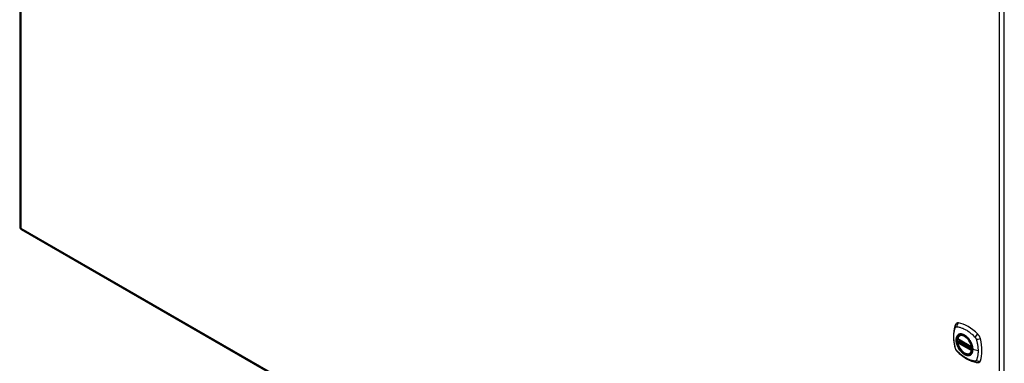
# Model space of a CAD drawing. Header units: inches. Extents: x 338.7 to 398.8, y 127.2 to 187.7.
# Tile 5 of 13: x 338.7 to 368.3, y 157.3 to 167.6. Entities that reach past the tile are written whole.
import ezdxf

# ---------------------------------------------------------------- set-up
doc = ezdxf.new("R2010")
doc.units = ezdxf.units.IN
doc.header["$MEASUREMENT"] = 0
doc.layers.add('Visible Edges(ANSI)', color=7, linetype='Continuous', lineweight=25)
doc.layers.add('Visible Tangent Edges(ANSI)', color=7, linetype='Continuous', lineweight=25)

msp = doc.modelspace()

# ---------------------------------------------------------------- linework, layer by layer
at = {"layer": 'Visible Edges(ANSI)'}
for p, q in [((338.723, 187.293), (338.723, 161.361)), ((338.772, 161.275), (368.191, 144.333)), ((366.969, 158.093), (366.979, 158.099)), ((366.912, 157.989), (367.326, 157.751)), ((366.912, 157.894), (366.926, 157.901)), ((366.932, 157.913), (366.931, 157.916)), ((366.937, 157.927), (366.978, 157.951)), ((367.281, 157.551), (367.292, 157.557))]:
    msp.add_line(p, q, dxfattribs=at)
at = {"layer": 'Visible Edges(ANSI)', "flags": 128}
for points in [[(366.835, 158.402), (366.827, 158.381), (366.821, 158.361), (366.815, 158.343), (366.811, 158.324), (366.806, 158.305), (366.802, 158.286), (366.795, 158.246), (366.789, 158.205), (366.785, 158.164), (366.783, 158.121), (366.782, 158.078), (366.783, 158.035), (366.785, 157.991), (366.789, 157.946), (366.794, 157.901), (366.801, 157.856), (366.81, 157.81), (366.82, 157.765), (366.825, 157.742), (366.828, 157.73), (366.832, 157.716)], [(366.873, 158.459), (366.86, 158.445), (366.849, 158.431), (366.841, 158.417), (366.835, 158.402)], [(366.907, 158.002), (366.911, 158.017), (366.916, 158.031), (366.922, 158.044), (366.93, 158.056), (366.938, 158.067), (366.947, 158.077), (366.958, 158.086), (366.969, 158.093)], [(367.223, 158.012), (367.241, 157.99), (367.259, 157.967), (367.275, 157.942), (367.29, 157.917), (367.304, 157.892), (367.317, 157.865), (367.328, 157.838), (367.338, 157.812)], [(366.832, 157.716), (366.836, 157.702), (366.841, 157.689), (366.847, 157.677), (366.854, 157.664), (366.861, 157.653), (366.869, 157.641), (366.878, 157.63), (366.887, 157.62)], [(367.281, 157.551), (367.27, 157.545), (367.258, 157.541), (367.245, 157.538), (367.232, 157.536), (367.218, 157.535), (367.204, 157.536), (367.19, 157.538), (367.175, 157.542), (367.161, 157.546), (367.146, 157.552), (367.132, 157.559), (367.117, 157.567), (367.102, 157.576), (367.088, 157.586), (367.073, 157.598), (367.059, 157.61), (367.046, 157.623), (367.032, 157.637), (367.019, 157.651), (367.006, 157.667), (366.994, 157.683), (366.983, 157.699), (366.972, 157.716), (366.961, 157.734), (366.952, 157.752), (366.943, 157.77), (366.935, 157.788), (366.927, 157.807), (366.921, 157.826), (366.915, 157.844), (366.91, 157.863), (366.906, 157.881)], [(366.926, 157.901), (366.928, 157.903), (366.931, 157.907), (366.932, 157.91), (366.932, 157.913)], [(366.887, 157.62), (366.897, 157.61), (366.906, 157.601), (366.924, 157.584), (366.958, 157.554), (366.993, 157.524), (367.029, 157.495), (367.065, 157.468), (367.102, 157.442), (367.139, 157.418), (367.176, 157.396), (367.214, 157.375), (367.251, 157.356), (367.289, 157.339), (367.328, 157.324), (367.366, 157.31), (367.404, 157.298), (367.442, 157.288), (367.461, 157.284), (367.472, 157.282), (367.483, 157.28)], [(367.483, 157.28), (367.498, 157.279), (367.515, 157.279), (367.532, 157.281), (367.55, 157.285)]]:
    msp.add_lwpolyline(points, dxfattribs=at)
at = {"layer": 'Visible Edges(ANSI)'}
for centre, radius, start, end in [((338.822, 161.361), 0.099, 180, 240.064), ((366.918, 157.999), 0.0118, 166.5789, 240.064), ((366.918, 157.883), 0.0118, 119.936, 190.602), ((366.943, 157.917), 0.0118, 119.936, 187.8207), ((367.332, 157.761), 0.0118, 240.064, 282.6676)]:
    msp.add_arc(centre, radius, start, end, dxfattribs=at)
for centre, major_axis, start_param, end_param in [((366.972, 158.313), (-0.088, 0.154), 5.827357, 6.408431), ((367.223, 157.315), (-0.639, 1.109), 5.172085, 5.827357), ((367.118, 157.818), (0.157, -0.273), 2.362013, 7.062765), ((367.473, 158.024), (0.088, -0.154), 1.114968, 2.030492), ((366.735, 158.159), (-0.639, 1.109), 3.601288, 4.256561), ((367.473, 157.444), (0.088, -0.154), 6.157956, 6.742881)]:
    msp.add_ellipse(centre, major_axis=major_axis, ratio=0.578093, start_param=start_param, end_param=end_param, dxfattribs=at)
msp.add_ellipse((367.114, 157.816), major_axis=(-0.16, 0.277), ratio=0.578093, dxfattribs=at)
at = {"layer": 'Visible Tangent Edges(ANSI)'}
for p, q in [((338.752, 187.253), (338.752, 161.32)), ((368.171, 144.379), (368.171, 170.312)), ((368.311, 144.379), (368.311, 170.312)), ((338.752, 161.32), (368.171, 144.379)), ((367.324, 157.756), (366.91, 157.995)), ((366.91, 157.878), (367.324, 157.64)), ((366.918, 157.893), (366.929, 157.899)), ((367.332, 157.655), (366.918, 157.893)), ((366.929, 157.899), (367.339, 157.663)), ((367.34, 157.68), (366.938, 157.912)), ((366.943, 157.927), (366.982, 157.949)), ((367.34, 157.698), (366.943, 157.927)), ((367.339, 157.659), (367.332, 157.655)), ((367.523, 157.63), (367.366, 157.67))]:
    msp.add_line(p, q, dxfattribs=at)
at = {"layer": 'Visible Tangent Edges(ANSI)', "flags": 128}
for points in [[(366.845, 157.702), (366.836, 157.735), (366.828, 157.764), (366.821, 157.794), (366.815, 157.823), (366.81, 157.853), (366.805, 157.882), (366.801, 157.911), (366.798, 157.94), (366.795, 157.968), (366.794, 157.996), (366.792, 158.024), (366.792, 158.051), (366.792, 158.078), (366.794, 158.104), (366.795, 158.13), (366.798, 158.155), (366.801, 158.18), (366.805, 158.204), (366.81, 158.227), (366.815, 158.25), (366.821, 158.272), (366.828, 158.294), (366.836, 158.315), (366.845, 158.337)], [(366.845, 158.337), (366.846, 158.339), (366.847, 158.34), (366.848, 158.342), (366.849, 158.343), (366.851, 158.345), (366.852, 158.346), (366.853, 158.348), (366.854, 158.349), (366.856, 158.35), (366.857, 158.351), (366.859, 158.352), (366.86, 158.353), (366.862, 158.354), (366.863, 158.355), (366.865, 158.355), (366.867, 158.356), (366.868, 158.357), (366.87, 158.357), (366.872, 158.357), (366.874, 158.358), (366.876, 158.358), (366.878, 158.358), (366.88, 158.358), (366.881, 158.358)], [(366.881, 158.358), (366.905, 158.356), (366.927, 158.352), (366.95, 158.347), (366.972, 158.341), (366.995, 158.335), (367.018, 158.327), (367.041, 158.319), (367.064, 158.31), (367.087, 158.299), (367.11, 158.288), (367.134, 158.276), (367.157, 158.263), (367.181, 158.249), (367.204, 158.234), (367.227, 158.219), (367.25, 158.202), (367.273, 158.185), (367.296, 158.167), (367.319, 158.148), (367.341, 158.129), (367.363, 158.109), (367.386, 158.088), (367.407, 158.067), (367.431, 158.042)], [(366.919, 158.113), (366.91, 158.105), (366.902, 158.096), (366.894, 158.086), (366.887, 158.075), (366.881, 158.064), (366.876, 158.051), (366.871, 158.038), (366.868, 158.024), (366.865, 158.009), (366.863, 157.993), (366.861, 157.977), (366.861, 157.961), (366.861, 157.944), (366.863, 157.926), (366.865, 157.908), (366.868, 157.89), (366.871, 157.872), (366.876, 157.853), (366.881, 157.834), (366.887, 157.815), (366.894, 157.797), (366.902, 157.778), (366.91, 157.759), (366.919, 157.741)], [(367.363, 157.672), (367.357, 157.614), (367.34, 157.565), (367.313, 157.528), (367.276, 157.504), (367.232, 157.494), (367.182, 157.499), (367.13, 157.519), (367.076, 157.553), (367.024, 157.598), (366.977, 157.654), (366.935, 157.717), (366.903, 157.784), (366.879, 157.853), (366.867, 157.921), (366.866, 157.984), (366.876, 158.038), (366.897, 158.083), (366.928, 158.115), (366.968, 158.133), (367.015, 158.137), (367.066, 158.126), (367.119, 158.1), (367.172, 158.062), (367.223, 158.012)], [(366.952, 158.132), (366.951, 158.132), (366.949, 158.131), (366.948, 158.131), (366.946, 158.13), (366.945, 158.129), (366.943, 158.129), (366.942, 158.128), (366.94, 158.127), (366.939, 158.126), (366.938, 158.126), (366.936, 158.125), (366.935, 158.124), (366.933, 158.123), (366.932, 158.122), (366.931, 158.122), (366.929, 158.121), (366.928, 158.12), (366.927, 158.119), (366.925, 158.118), (366.924, 158.117), (366.923, 158.116), (366.921, 158.115), (366.92, 158.114), (366.919, 158.113)], [(367.274, 157.947), (367.263, 157.964), (367.251, 157.981), (367.238, 157.996), (367.226, 158.012), (367.212, 158.027), (367.199, 158.041), (367.185, 158.054), (367.171, 158.066), (367.157, 158.078), (367.142, 158.088), (367.128, 158.098), (367.113, 158.107), (367.099, 158.115), (367.084, 158.122), (367.07, 158.128), (367.055, 158.133), (367.041, 158.136), (367.028, 158.139), (367.014, 158.141), (367.001, 158.141), (366.988, 158.141), (366.976, 158.139), (366.964, 158.136), (366.952, 158.132)], [(367.431, 158.042), (367.432, 158.04), (367.433, 158.039), (367.434, 158.038), (367.435, 158.037), (367.436, 158.036), (367.437, 158.035), (367.438, 158.034), (367.439, 158.032), (367.44, 158.031), (367.441, 158.03), (367.441, 158.029), (367.442, 158.028), (367.443, 158.026), (367.444, 158.025), (367.445, 158.024), (367.446, 158.022), (367.447, 158.021), (367.448, 158.02), (367.448, 158.019), (367.449, 158.017), (367.45, 158.016), (367.451, 158.015), (367.452, 158.013), (367.452, 158.012)], [(367.452, 158.012), (367.453, 158.011), (367.454, 158.009), (367.455, 158.008), (367.455, 158.007), (367.456, 158.005), (367.457, 158.004), (367.458, 158.003), (367.458, 158.001), (367.459, 158), (367.46, 157.998), (367.46, 157.997), (367.461, 157.996), (367.461, 157.994), (367.462, 157.993), (367.463, 157.991), (367.463, 157.99), (367.464, 157.989), (367.464, 157.987), (367.465, 157.986), (367.465, 157.984), (367.466, 157.983), (367.466, 157.982), (367.467, 157.98), (367.467, 157.979)], [(366.919, 157.741), (366.92, 157.739), (366.921, 157.736), (366.923, 157.734), (366.924, 157.731), (366.925, 157.729), (366.927, 157.726), (366.928, 157.724), (366.929, 157.721), (366.931, 157.719), (366.932, 157.717), (366.933, 157.714), (366.935, 157.712), (366.936, 157.709), (366.938, 157.707), (366.939, 157.705), (366.94, 157.702), (366.942, 157.7), (366.943, 157.698), (366.945, 157.695), (366.946, 157.693), (366.948, 157.69), (366.949, 157.688), (366.951, 157.686), (366.952, 157.683)], [(366.926, 157.901), (366.926, 157.901), (366.926, 157.901), (366.926, 157.901), (366.926, 157.901), (366.926, 157.901), (366.926, 157.901), (366.926, 157.901), (366.926, 157.901), (366.926, 157.901), (366.926, 157.901), (366.926, 157.901), (366.926, 157.901), (366.926, 157.901), (366.926, 157.901), (366.926, 157.901), (366.926, 157.901), (366.926, 157.901), (366.926, 157.901), (366.926, 157.901), (366.926, 157.901), (366.926, 157.901), (366.926, 157.901), (366.926, 157.901), (366.926, 157.901)], [(366.926, 157.901), (366.926, 157.901), (366.926, 157.901), (366.926, 157.901), (366.926, 157.901), (366.926, 157.901), (366.926, 157.901), (366.926, 157.901), (366.926, 157.901), (366.926, 157.901), (366.926, 157.901), (366.926, 157.901), (366.926, 157.901), (366.926, 157.901), (366.926, 157.901), (366.926, 157.901), (366.927, 157.901), (366.927, 157.901), (366.927, 157.901), (366.927, 157.9), (366.927, 157.9), (366.927, 157.9), (366.928, 157.9), (366.928, 157.9), (366.928, 157.9)], [(366.928, 157.9), (366.928, 157.9), (366.928, 157.9), (366.928, 157.9), (366.928, 157.9), (366.928, 157.9), (366.928, 157.9), (366.928, 157.9), (366.928, 157.9), (366.928, 157.9), (366.929, 157.9), (366.929, 157.9), (366.929, 157.9), (366.929, 157.9), (366.929, 157.9), (366.929, 157.9), (366.929, 157.9), (366.929, 157.9), (366.929, 157.9), (366.929, 157.9), (366.929, 157.9), (366.929, 157.9), (366.929, 157.9), (366.929, 157.9), (366.929, 157.899)], [(366.935, 157.914), (366.935, 157.914), (366.934, 157.914), (366.934, 157.914), (366.934, 157.914), (366.934, 157.914), (366.934, 157.914), (366.933, 157.914), (366.933, 157.914), (366.933, 157.914), (366.933, 157.914), (366.933, 157.914), (366.933, 157.914), (366.933, 157.914), (366.932, 157.914), (366.932, 157.914), (366.932, 157.914), (366.932, 157.914), (366.932, 157.914), (366.932, 157.914), (366.932, 157.914), (366.932, 157.914), (366.932, 157.914), (366.932, 157.914), (366.932, 157.914)], [(366.932, 157.914), (366.932, 157.914), (366.932, 157.914), (366.932, 157.914), (366.932, 157.914), (366.932, 157.914), (366.932, 157.914), (366.932, 157.914), (366.932, 157.914), (366.932, 157.914), (366.932, 157.914), (366.932, 157.914), (366.932, 157.914), (366.932, 157.914), (366.932, 157.914), (366.932, 157.914), (366.932, 157.914), (366.932, 157.914), (366.932, 157.913), (366.932, 157.913), (366.932, 157.913), (366.932, 157.913), (366.932, 157.913), (366.932, 157.913), (366.932, 157.913)], [(366.938, 157.912), (366.938, 157.912), (366.937, 157.912), (366.937, 157.913), (366.937, 157.913), (366.937, 157.913), (366.937, 157.913), (366.937, 157.913), (366.937, 157.913), (366.937, 157.913), (366.936, 157.913), (366.936, 157.913), (366.936, 157.913), (366.936, 157.913), (366.936, 157.913), (366.936, 157.913), (366.936, 157.913), (366.936, 157.913), (366.935, 157.913), (366.935, 157.914), (366.935, 157.914), (366.935, 157.914), (366.935, 157.914), (366.935, 157.914), (366.935, 157.914)], [(367.307, 157.89), (367.306, 157.892), (367.305, 157.894), (367.303, 157.897), (367.302, 157.899), (367.301, 157.902), (367.3, 157.904), (367.298, 157.907), (367.297, 157.909), (367.296, 157.912), (367.294, 157.914), (367.293, 157.916), (367.291, 157.919), (367.29, 157.921), (367.289, 157.924), (367.287, 157.926), (367.286, 157.928), (367.284, 157.931), (367.283, 157.933), (367.281, 157.935), (367.28, 157.938), (367.279, 157.94), (367.277, 157.942), (367.276, 157.945), (367.274, 157.947)], [(367.366, 157.67), (367.366, 157.679), (367.365, 157.687), (367.365, 157.696), (367.364, 157.705), (367.363, 157.714), (367.362, 157.723), (367.361, 157.732), (367.359, 157.741), (367.357, 157.75), (367.355, 157.759), (367.353, 157.768), (367.351, 157.778), (367.348, 157.787), (367.345, 157.796), (367.342, 157.806), (367.339, 157.815), (367.336, 157.825), (367.332, 157.834), (367.329, 157.843), (367.325, 157.853), (367.321, 157.862), (367.316, 157.871), (367.312, 157.88), (367.307, 157.89)], [(367.338, 157.812), (367.34, 157.805), (367.342, 157.799), (367.344, 157.793), (367.346, 157.787), (367.347, 157.781), (367.349, 157.776), (367.35, 157.77), (367.352, 157.764), (367.353, 157.758), (367.354, 157.752), (367.355, 157.746), (367.357, 157.74), (367.358, 157.734), (367.358, 157.728), (367.359, 157.723), (367.36, 157.717), (367.361, 157.711), (367.361, 157.705), (367.362, 157.7), (367.362, 157.694), (367.362, 157.689), (367.363, 157.683), (367.363, 157.678), (367.363, 157.672)], [(367.467, 157.979), (367.473, 157.961), (367.477, 157.946), (367.481, 157.931), (367.485, 157.916), (367.488, 157.901), (367.492, 157.887), (367.495, 157.872), (367.498, 157.857), (367.501, 157.842), (367.504, 157.828), (367.506, 157.813), (367.508, 157.799), (367.511, 157.784), (367.513, 157.77), (367.515, 157.756), (367.516, 157.741), (367.518, 157.727), (367.519, 157.713), (367.52, 157.699), (367.521, 157.685), (367.522, 157.671), (367.522, 157.658), (367.522, 157.644), (367.523, 157.63)], [(366.881, 157.639), (366.88, 157.641), (366.878, 157.643), (366.876, 157.646), (366.874, 157.648), (366.872, 157.65), (366.87, 157.653), (366.868, 157.655), (366.867, 157.658), (366.865, 157.66), (366.863, 157.663), (366.862, 157.666), (366.86, 157.668), (366.859, 157.671), (366.857, 157.674), (366.856, 157.676), (366.854, 157.679), (366.853, 157.682), (366.852, 157.685), (366.851, 157.687), (366.849, 157.69), (366.848, 157.693), (366.847, 157.696), (366.846, 157.699), (366.845, 157.702)], [(367.431, 157.322), (367.407, 157.325), (367.386, 157.329), (367.363, 157.334), (367.341, 157.34), (367.319, 157.346), (367.296, 157.354), (367.273, 157.362), (367.25, 157.372), (367.227, 157.382), (367.204, 157.393), (367.181, 157.405), (367.157, 157.418), (367.134, 157.432), (367.11, 157.447), (367.087, 157.463), (367.064, 157.479), (367.041, 157.496), (367.018, 157.514), (366.995, 157.533), (366.972, 157.552), (366.95, 157.572), (366.927, 157.593), (366.905, 157.614), (366.881, 157.639)], [(366.952, 157.683), (366.964, 157.667), (366.976, 157.65), (366.988, 157.634), (367.001, 157.619), (367.014, 157.604), (367.028, 157.59), (367.042, 157.577), (367.056, 157.565), (367.07, 157.553), (367.084, 157.542), (367.099, 157.533), (367.113, 157.524), (367.128, 157.516), (367.142, 157.509), (367.157, 157.503), (367.171, 157.498), (367.185, 157.494), (367.199, 157.492), (367.212, 157.49), (367.226, 157.49), (367.238, 157.49), (367.251, 157.492), (367.263, 157.494), (367.274, 157.498)], [(367.274, 157.498), (367.276, 157.499), (367.277, 157.499), (367.279, 157.5), (367.28, 157.501), (367.281, 157.501), (367.283, 157.502), (367.284, 157.503), (367.286, 157.503), (367.287, 157.504), (367.289, 157.505), (367.29, 157.506), (367.291, 157.506), (367.293, 157.507), (367.294, 157.508), (367.296, 157.509), (367.297, 157.51), (367.298, 157.511), (367.3, 157.512), (367.301, 157.513), (367.302, 157.513), (367.303, 157.514), (367.305, 157.515), (367.306, 157.516), (367.307, 157.517)], [(367.307, 157.517), (367.312, 157.521), (367.316, 157.526), (367.321, 157.53), (367.325, 157.535), (367.329, 157.54), (367.332, 157.545), (367.336, 157.55), (367.339, 157.556), (367.342, 157.561), (367.345, 157.567), (367.348, 157.573), (367.351, 157.58), (367.353, 157.586), (367.355, 157.593), (367.357, 157.6), (367.359, 157.607), (367.361, 157.615), (367.362, 157.622), (367.363, 157.63), (367.364, 157.638), (367.365, 157.646), (367.365, 157.654), (367.366, 157.662), (367.366, 157.67)], [(367.523, 157.63), (367.522, 157.617), (367.522, 157.604), (367.522, 157.59), (367.521, 157.577), (367.52, 157.564), (367.519, 157.551), (367.518, 157.539), (367.516, 157.526), (367.515, 157.514), (367.513, 157.501), (367.511, 157.489), (367.508, 157.477), (367.506, 157.465), (367.503, 157.454), (367.501, 157.442), (367.498, 157.431), (367.495, 157.419), (367.492, 157.408), (367.488, 157.397), (367.485, 157.386), (367.481, 157.376), (367.477, 157.365), (367.473, 157.355), (367.467, 157.343)], [(367.467, 157.343), (367.466, 157.342), (367.465, 157.34), (367.464, 157.338), (367.463, 157.337), (367.462, 157.335), (367.461, 157.334), (367.46, 157.333), (367.458, 157.332), (367.457, 157.33), (367.455, 157.329), (367.454, 157.328), (367.452, 157.327), (367.451, 157.326), (367.449, 157.326), (367.448, 157.325), (367.446, 157.324), (367.444, 157.324), (367.442, 157.323), (367.441, 157.323), (367.439, 157.323), (367.437, 157.322), (367.435, 157.322), (367.433, 157.322), (367.431, 157.322)]]:
    msp.add_lwpolyline(points, dxfattribs=at)
at = {"layer": 'Visible Tangent Edges(ANSI)'}
for centre, major_axis, ratio, start_param, end_param in [((338.822, 161.361), (-0.099, 0), 0.575862, 0, 0.785398), ((338.822, 161.361), (-0.0494, -0.0858), 0.578093, 5.495853, 6.283185), ((366.945, 158.36), (-0.11, 0.042), 0.703309, 0, 0.764267), ((366.972, 158.376), (-0.026, -0.115), 0.753973, 3.899961, 5.037231), ((367.117, 157.817), (-0.173, 0.3), 0.578093, 5.049679, 10.658285), ((366.918, 157.999), (-0.0115, 0.0027), 0.695905, 0, 0.935665), ((367.117, 157.817), (-0.15, 0.261), 0.578093, 4.16689, 6.832552), ((367.125, 157.822), (-0.156, 0.271), 0.578093, 6.165882, 6.283185), ((367.501, 158.071), (-0.0787, -0.0881), 0.342407, 4.199127, 5.336397), ((367.528, 158.025), (0.116, 0.024), 0.339589, 4.087332, 5.224602), ((366.945, 157.748), (-0.114, -0.032), 0.388839, 0, 0.392668), ((366.918, 157.883), (-0.0116, -0.0022), 0.423362, 0, 0.692028), ((366.918, 157.999), (-0.0059, -0.0102), 0.578093, 5.495853, 6.283185), ((366.918, 157.883), (-0.0059, -0.0102), 0.578093, 3.925057, 5.495853), ((367.117, 157.817), (0.15, -0.261), 0.578093, 4.16689, 6.832552), ((366.918, 157.883), (-0.0059, 0.0102), 0.578093, 5.499721, 6.283185), ((366.92, 157.912), (0.0019, -0.0117), 0.983789, 0.322582, 1.638537), ((366.926, 157.91), (0.0039, 0.0112), 0.654364, 3.80656, 5.233141), ((366.929, 157.909), (0.0059, 0.0102), 0.578093, 3.925057, 5.333981), ((366.943, 157.917), (-0.0117, -0.0016), 0.469248, 0, 0.204023), ((366.943, 157.917), (-0.0059, -0.0102), 0.578093, 3.925057, 5.349392), ((366.943, 157.917), (-0.0059, 0.0102), 0.578093, 5.499721, 6.283185), ((367.332, 157.761), (-0.0059, -0.0102), 0.578093, 5.495853, 6.283185), ((367.332, 157.761), (-0.0116, -0.0022), 0.423362, 0.692028, 1.60444), ((366.972, 157.702), (-0.0848, -0.0822), 0.391657, 5.889683, 6.283185), ((367.125, 157.822), (0.156, -0.271), 0.578093, 0, 0.117303), ((367.332, 157.645), (0.0059, 0.0102), 0.578093, 0.783464, 2.354261), ((367.332, 157.645), (0.0115, -0.0027), 0.695905, 4.077257, 5.159885), ((367.332, 157.645), (0.0059, -0.0102), 0.578093, 1.626874, 2.358128), ((367.368, 157.673), (-0.00492, 0), 0.575862, 0.141897, 1.156289), ((367.501, 157.397), (-0.019, -0.117), 0.704723, 5.515471, 6.283185), ((367.528, 157.413), (0.113, -0.034), 0.752559, 4.384035, 5.521305)]:
    msp.add_ellipse(centre, major_axis=major_axis, ratio=ratio, start_param=start_param, end_param=end_param, dxfattribs=at)
for centre, major_axis in [((367.118, 157.818), (0.171, -0.297)), ((367.115, 157.816), (-0.162, 0.282)), ((367.114, 157.816), (0.162, -0.281))]:
    msp.add_ellipse(centre, major_axis=major_axis, ratio=0.578093, dxfattribs=at)

doc.saveas('drawing.dxf')
